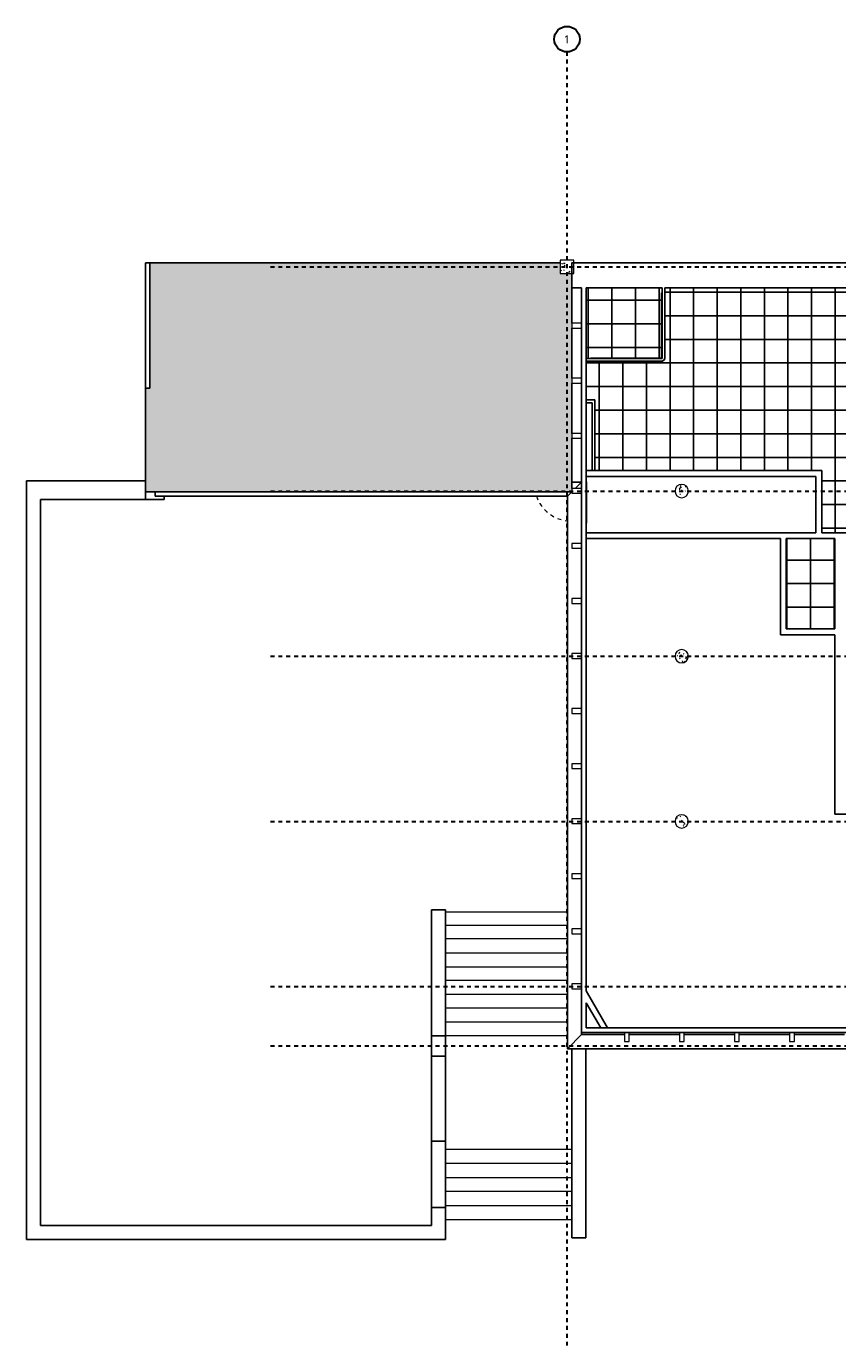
# Model space of a CAD drawing. Header units: metres. Extents: x -27.7 to 32.8, y -37.3 to -3.8.
# Tile 1 of 10: x -27.7 to -7.1, y -37.3 to -3.8. Entities that reach past the tile are written whole.
import ezdxf

# ---------------------------------------------------------------- set-up
doc = ezdxf.new("R2010")
doc.units = ezdxf.units.M
doc.linetypes.add('Ligne de quadrillage', pattern=[0.022225, 0.0127, -0.003175, 0.003175, -0.003175])
doc.linetypes.add('Tiret', pattern=[0.0025, 0.00125, -0.00125])
for name, color, linetype, lineweight in [('A-CLNG', 250, 'Continuous', 25), ('A-CLNG-PATT', 250, 'Continuous', 25), ('A-DOOR', 250, 'Continuous', 25), ('A-FLOR', 250, 'Continuous', 25), ('A-GLAZ-CWMG', 250, 'Continuous', 18), ('A-ROOF', 250, 'Continuous', 25), ('A-ROOF-PATT', 250, 'Continuous', 25), ('A-WALL', 250, 'Continuous', 25), ('I-WALL', 250, 'Continuous', 25), ('S-COLS', 250, 'Continuous', 18), ('S-GRID', 250, 'Continuous', 30), ('S-GRID-IDEN', 250, 'Continuous', 30), ('S-STRS', 250, 'Continuous', 18)]:
    doc.layers.add(name, color=color, linetype=linetype, lineweight=lineweight)
doc.styles.add('Trebuchet MS_1', font='trebuc.ttf', dxfattribs={"height": 0.2})
pattern_1 = [(50, (0, 0), (0.3647987, -0.031967), [0.038, -0.419]), (355, (0, 0), (-0.070921, 0.382637), [0.03, -0.335]), (100.451, (0.03, -0.003), (0.294358, 0.3502047), [0.032, -0.356]), (46.184, (0, 0.102), (0.542072, -0.083569), [0.057, -0.629]), (96.636, (0.045, 0.095), (0.474956, 0.495204), [0.049, -0.534]), (351.184, (0, 0.102), (0.47449, 0.495128), [0.046, -0.503]), (21, (0.051, 0.076), (0.3035623, -0.204817), [0.038, -0.419]), (326, (0.051, 0.076), (0.1234774, 0.369045), [0.03, -0.335]), (71.451, (0.076, 0.059), (0.427234, 0.1635883), [0.032, -0.356]), (37.5, (0, 0), (0.0065432, 0.16888217), [0.017, -0.314, 0.017, -0.324, -0.337]), (37.5, (0, 0), (0.0065432, 0.16888217), [-0.672, 0.017, -0.32]), (7.5, (0, 0), (0.1340145, 0.2002052), [0.017, -0.177, 0.017, -0.307, -0.128]), (7.5, (0, 0), (0.1340145, 0.2002052), [-0.518, 0.017, -0.112]), (327.5, (-0.113, 0), (0.27126974, -0.0115642), [0.017, -0.11, 0.017, -0.379, -0.526]), (327.5, (-0.113, 0), (0.27126974, -0.0115642), [-0.523, 0.017, -0.509]), (317.5, (-0.164, 0), (0.2964495, 0.0511634), [0.017, -0.148, 0.017, -0.246, -0.373]), (317.5, (-0.164, 0), (0.2964495, 0.0511634), [-0.428, 0.017, -0.357])]

# ---------------------------------------------------------------- blocks, each defined once
blk = doc.blocks.new('Meneau rectangulaire - 50x50 PVC BLANC-609715-Demi-niveau')
at = {"layer": 'A-GLAZ-CWMG'}
for p, q in [((-12.459, -12.23), (-11.553, -12.23)), ((-11.553, -12.23), (-11.553, -12.245))]:
    blk.add_line(p, q, dxfattribs=at)
blk = doc.blocks.new('Meneau rectangulaire - 50x50 PVC BLANC-416809-Demi-niveau')
at = {"layer": 'A-GLAZ-CWMG'}
for p, q in [((-13.358, -12.245), (-13.358, -12.23)), ((-13.358, -12.23), (-12.459, -12.23))]:
    blk.add_line(p, q, dxfattribs=at)
blk = doc.blocks.new('Meneau rectangulaire - 50x50 PVC BLANC-416893-Demi-niveau')
at = {"layer": 'A-GLAZ-CWMG'}
for p, q in [((-11.559, -10.573), (-11.544, -10.573)), ((-11.559, -11.622), (-11.559, -10.573))]:
    blk.add_line(p, q, dxfattribs=at)
blk = doc.blocks.new('Meneau rectangulaire - 50x50 PVC BLANC-609713-Demi-niveau')
at = {"layer": 'A-GLAZ-CWMG'}
for p, q in [((-11.559, -12.236), (-11.559, -11.622)), ((-11.544, -12.236), (-11.559, -12.236))]:
    blk.add_line(p, q, dxfattribs=at)
blk = doc.blocks.new('Int_ Simple - Ext 0_95X2_04-418816-Demi-niveau')
at = {"layer": 'A-DOOR'}
for p, q in [((-0.56, -0.19), (-0.56, -0.185)), ((0.49, -0.19), (-0.56, -0.19)), ((0.49, -0.185), (0.49, -0.19))]:
    blk.add_line(p, q, dxfattribs=at)
at = {"layer": 'A-DOOR', "linetype": 'Tiret', "lineweight": 18}
blk.add_arc((0.44, 0.185), 0.95, 109.3655, 173.3766, dxfattribs=at)
blk = doc.blocks.new('Poteau béton - Arrondi - 340-V4-Demi-niveau')
at = {"layer": 'S-COLS'}
h = blk.add_hatch(dxfattribs=at)
h.set_pattern_fill('FP_9', color=256, style=0, pattern_type=2)
h.set_pattern_definition([(50, (11.046, 19.816), (0.3647987, -0.031967), [0.038, -0.419]), (355, (11.046, 19.816), (-0.070921, 0.382637), [0.03, -0.335]), (100.451, (11.076, 19.813), (0.294358, 0.3502047), [0.032, -0.356]), (46.184, (11.046, 19.918), (0.542072, -0.083569), [0.057, -0.629]), (96.636, (11.091, 19.911), (0.474956, 0.495204), [0.049, -0.534]), (351.184, (11.046, 19.918), (0.47449, 0.495128), [0.046, -0.503]), (21, (11.097, 19.892), (0.3035623, -0.204817), [0.038, -0.419]), (326, (11.097, 19.892), (0.1234774, 0.369045), [0.03, -0.335]), (71.451, (11.122, 19.875), (0.427234, 0.1635883), [0.032, -0.356]), (37.5, (11.046, 19.816), (0.0065432, 0.1688822), [0.017, -0.314, 0.017, -0.324, -0.337]), (37.5, (11.046, 19.816), (0.0065432, 0.1688822), [-0.672, 0.017, -0.32]), (7.5, (11.046, 19.816), (0.1340145, 0.2002052), [0.017, -0.177, 0.017, -0.307, -0.128]), (7.5, (11.046, 19.816), (0.1340145, 0.2002052), [-0.518, 0.017, -0.112]), (327.5, (10.933, 19.816), (0.2712697, -0.0115642), [0.017, -0.11, 0.017, -0.379, -0.526]), (327.5, (10.933, 19.816), (0.2712697, -0.0115642), [-0.523, 0.017, -0.509]), (317.5, (10.882, 19.816), (0.2964495, 0.0511634), [0.017, -0.148, 0.017, -0.246, -0.373]), (317.5, (10.882, 19.816), (0.2964495, 0.0511634), [-0.428, 0.017, -0.357])])
h.paths.add_polyline_path([(0, -0.17), (0.044, -0.164), (0.085, -0.147), (0.12, -0.12), (0.147, -0.085), (0.164, -0.044), (0.17, 0), (0.164, 0.044), (0.147, 0.085), (0.12, 0.12), (0.085, 0.147), (0.044, 0.164), (0, 0.17), (-0.044, 0.164), (-0.085, 0.147), (-0.12, 0.12), (-0.147, 0.085), (-0.164, 0.044), (-0.17, 0), (-0.164, -0.044), (-0.147, -0.085), (-0.12, -0.12), (-0.085, -0.147), (-0.044, -0.164)])
for start, end in [(360, 180), (180, 360)]:
    blk.add_arc((0, 0), 0.17, start, end, dxfattribs=at)
blk = doc.blocks.new('sol 3 - sol 3-654132-Demi-niveau')
at = {"layer": 'A-FLOR'}
for p, q in [((-13.845, -15.387), (-13.595, -15.387)), ((-13.595, -15.387), (-13.758, -15.55)), ((-24.439, -15.747), (-24.439, -15.637)), ((-13.955, -15.747), (-24.439, -15.747)), ((-13.845, -15.637), (-13.955, -15.747)), ((-13.955, -29.798), (-13.955, -15.747)), ((-13.955, -29.798), (-13.595, -29.438)), ((-13.595, -29.388), (-13.595, -29.438)), ((-13.595, -29.438), (-12.503, -29.438)), ((-11.103, -29.438), (-12.38, -29.438)), ((-9.703, -29.438), (-10.98, -29.438)), ((-8.303, -29.438), (-9.58, -29.438)), ((-6.903, -29.438), (-8.18, -29.438)), ((-5.503, -29.438), (-6.78, -29.438)), ((-5.245, -29.438), (-5.38, -29.438)), ((2.78, -29.798), (-13.955, -29.798))]:
    blk.add_line(p, q, dxfattribs=at)
blk = doc.blocks.new('Quadrillage - Extrémité de la ligne de quadrillage - Cercle-4360-Demi-niveau')
at = {"layer": 'S-GRID-IDEN'}
blk.add_circle((0, 0), 0.0065, dxfattribs=at)

msp = doc.modelspace()

# ---------------------------------------------------------------- hatches: boundary and pattern name
at = {"layer": 'A-CLNG-PATT'}
h = msp.add_hatch(dxfattribs=at)
h.set_pattern_fill('FP_14', color=256, style=0, pattern_type=2)
h.set_pattern_definition([(0, (-9.544, -13.56), (0, 0.6), []), (90, (-9.544, -13.56), (-0.6, 4e-17), [])])
h.paths.add_polyline_path([(-5.712, -16.675), (-5.712, -15.395), (-5.612, -15.395), (-5.612, -10.446), (-11.474, -10.446), (-11.474, -12.236), (-11.477, -12.257), (-11.479, -12.263), (-11.48, -12.266), (-11.482, -12.269), (-11.485, -12.276), (-11.497, -12.292), (-11.513, -12.305), (-11.52, -12.307), (-11.523, -12.309), (-11.526, -12.31), (-11.533, -12.312), (-11.553, -12.315), (-13.475, -12.315), (-13.475, -13.3), (-13.254, -13.3), (-13.254, -15.097), (-7.485, -15.097), (-7.485, -16.675), (-5.79, -16.675)])
h = msp.add_hatch(dxfattribs=at)
h.set_pattern_fill('FP_15', color=256, style=0, pattern_type=2)
h.set_pattern_definition([(270, (-13.423, -11.963), (0.6, 4e-17), []), (0, (-13.423, -11.963), (0, 0.6), [])])
h.paths.add_polyline_path([(-11.553, -12.245), (-11.547, -12.243), (-11.544, -12.236), (-11.553, -12.236), (-11.553, -12.243)])
h.paths.add_polyline_path([(-13.358, -12.245), (-13.358, -12.23), (-11.559, -12.23), (-11.559, -10.573), (-11.544, -10.573), (-11.544, -10.446), (-13.475, -10.446), (-13.475, -12.245)])
h = msp.add_hatch(dxfattribs=at)
h.set_pattern_fill('FP_19', color=256, style=0, pattern_type=2)
h.set_pattern_definition([(270, (-7.77, -17.972), (0.6, 4e-17), []), (0, (-7.77, -17.972), (0, 0.6), [])])
h.paths.add_polyline_path([(-7.154, -19.12), (-7.154, -16.825), (-8.385, -16.825), (-8.385, -19.12), (-7.485, -19.12)])
at = {"layer": 'A-ROOF-PATT', "lineweight": 18}
h = msp.add_hatch(dxfattribs=at)
h.set_pattern_fill('FP_11', color=256, style=0, pattern_type=2)
h.set_pattern_definition([(0, (0, 0), (0.203, 0.051), [0.002, -0.151, 0.002, -0.151, -0.813]), (0, (0, 0), (0.203, 0.051), [-0.305, 0.002, -0.303, 0.002, -0.151, -0.356]), (0, (0, 0), (0.203, 0.051), [-0.762, 0.002, -0.1, 0.002, -0.252]), (120, (0.076, 0.025), (-0.1456673, 0.15030316), [0.002, -0.151, 0.002, -0.151, -0.813]), (120, (0.076, 0.025), (-0.1456673, 0.15030316), [-0.305, 0.002, -0.303, 0.002, -0.151, -0.356]), (120, (0.076, 0.025), (-0.1456673, 0.15030316), [-0.762, 0.002, -0.1, 0.002, -0.252]), (240, (0.102, 0.127), (-0.0573327, -0.20130316), [0.002, -0.151, 0.002, -0.151, -0.813]), (240, (0.102, 0.127), (-0.0573327, -0.20130316), [-0.305, 0.002, -0.303, 0.002, -0.151, -0.356]), (240, (0.102, 0.127), (-0.0573327, -0.20130316), [-0.762, 0.002, -0.1, 0.002, -0.252])])
h.paths.add_polyline_path([(-13.845, -15.637), (-13.845, -10.085), (-14.134, -10.085), (-14.134, -9.816), (-24.581, -9.816), (-24.581, -13), (-24.692, -13), (-24.692, -15.637), (-14.108, -15.637)])
at = {"layer": 'S-COLS'}
h = msp.add_hatch(dxfattribs=at)
h.set_pattern_fill('FP_1', color=256, style=0, pattern_type=2)
h.set_pattern_definition(pattern_1)
h.paths.add_polyline_path([(-14.134, -10.085), (-13.794, -10.085), (-13.794, -9.745), (-14.134, -9.745)])
h = msp.add_hatch(dxfattribs=at)
h.set_pattern_fill('FP_1', color=256, style=0, pattern_type=2)
h.set_pattern_definition(pattern_1)
h.paths.add_polyline_path([(-11.046, -15.786), (-11.002, -15.78), (-10.961, -15.763), (-10.926, -15.736), (-10.899, -15.701), (-10.882, -15.66), (-10.876, -15.616), (-10.882, -15.572), (-10.899, -15.531), (-10.926, -15.496), (-10.961, -15.469), (-11.002, -15.452), (-11.046, -15.446), (-11.09, -15.452), (-11.131, -15.469), (-11.166, -15.496), (-11.193, -15.531), (-11.21, -15.572), (-11.216, -15.616), (-11.21, -15.66), (-11.193, -15.701), (-11.166, -15.736), (-11.131, -15.763), (-11.09, -15.78)])
h = msp.add_hatch(dxfattribs=at)
h.set_pattern_fill('FP_1', color=256, style=0, pattern_type=2)
h.set_pattern_definition(pattern_1)
h.paths.add_polyline_path([(-11.046, -24.186), (-11.002, -24.18), (-10.961, -24.163), (-10.926, -24.136), (-10.899, -24.101), (-10.882, -24.06), (-10.876, -24.016), (-10.882, -23.972), (-10.899, -23.931), (-10.926, -23.896), (-10.961, -23.869), (-11.002, -23.852), (-11.046, -23.846), (-11.09, -23.852), (-11.131, -23.869), (-11.166, -23.896), (-11.193, -23.931), (-11.21, -23.972), (-11.216, -24.016), (-11.21, -24.06), (-11.193, -24.101), (-11.166, -24.136), (-11.131, -24.163), (-11.09, -24.18)])

# ---------------------------------------------------------------- linework, layer by layer
at = {"layer": 'A-CLNG'}
for p, q in [((-13.475, -13.3), (-13.254, -13.3)), ((-13.254, -13.3), (-13.254, -15.097))]:
    msp.add_line(p, q, dxfattribs=at)
for start, end in [(270, 290.0287), (294.9713, 335.0287), (339.9713, 0)]:
    msp.add_arc((-11.553, -12.236), 0.079, start, end, dxfattribs=at)
at = {"layer": 'A-ROOF'}
for p, q in [((-14.134, -9.816), (-24.581, -9.816)), ((-24.581, -9.816), (-24.581, -13)), ((-13.845, -11.35), (-13.845, -10.446)), ((-13.845, -12.75), (-13.845, -11.473)), ((-24.581, -13), (-24.692, -13)), ((-24.692, -13), (-24.692, -15.637)), ((-13.845, -14.15), (-13.845, -12.873)), ((-13.845, -15.55), (-13.845, -14.273)), ((-24.692, -15.637), (-13.845, -15.637))]:
    msp.add_line(p, q, dxfattribs=at)
at = {"layer": 'A-WALL'}
for p, q in [((-24.692, -9.816), (-24.581, -9.816)), ((-24.692, -13), (-24.692, -9.816)), ((-5.504, -9.816), (-13.845, -9.816)), ((-13.845, -9.816), (-13.845, -10.446)), ((-13.845, -10.446), (-13.595, -10.446)), ((-13.595, -10.446), (-13.595, -29.388)), ((-13.475, -10.446), (-11.544, -10.446)), ((-13.475, -28.328), (-13.475, -10.446)), ((-11.474, -10.446), (-5.6, -10.446)), ((-27.719, -15.354), (-24.692, -15.354)), ((-27.719, -34.649), (-27.719, -15.354)), ((-24.692, -15.834), (-24.692, -15.637)), ((-24.212, -15.747), (-24.212, -15.834)), ((-24.212, -15.834), (-27.359, -15.834)), ((-27.359, -15.834), (-27.359, -34.289)), ((-17.415, -34.289), (-17.415, -26.262)), ((-17.415, -26.262), (-17.055, -26.262)), ((-17.055, -26.262), (-17.055, -34.649)), ((-13.475, -29.268), (-13.475, -28.628)), ((-17.415, -29.466), (-17.055, -29.466)), ((-13.595, -29.388), (-5.245, -29.388)), ((-5.495, -29.268), (-13.475, -29.268)), ((-13.845, -34.608), (-13.845, -29.798)), ((-13.485, -29.798), (-13.485, -34.608)), ((-17.415, -29.989), (-17.055, -29.989)), ((-17.415, -32.145), (-17.055, -32.145)), ((-17.055, -33.831), (-17.415, -33.831)), ((-27.359, -34.289), (-17.415, -34.289)), ((-17.055, -34.649), (-27.719, -34.649)), ((-13.485, -34.608), (-13.845, -34.608))]:
    msp.add_line(p, q, dxfattribs=at)
at = {"layer": 'I-WALL'}
for p, q in [((-11.544, -10.446), (-11.544, -12.236)), ((-11.474, -12.236), (-11.474, -10.446)), ((-11.553, -12.245), (-13.475, -12.245)), ((-13.475, -12.315), (-11.553, -12.315)), ((-13.324, -13.37), (-13.475, -13.37)), ((-13.324, -15.097), (-13.324, -13.37)), ((-7.485, -15.097), (-13.475, -15.097)), ((-13.475, -15.247), (-7.635, -15.247)), ((-7.635, -15.247), (-7.635, -16.675)), ((-7.485, -16.675), (-7.485, -15.097)), ((-7.635, -16.675), (-13.475, -16.675)), ((-5.712, -16.675), (-7.485, -16.675)), ((-13.475, -16.825), (-8.535, -16.825)), ((-8.535, -16.825), (-8.535, -19.27)), ((-8.385, -16.825), (-7.154, -16.825)), ((-8.385, -19.12), (-8.385, -16.825)), ((-7.154, -16.825), (-7.154, -19.12)), ((-7.154, -19.12), (-8.385, -19.12)), ((-8.535, -19.27), (-7.154, -19.27)), ((-7.154, -19.27), (-7.154, -23.835)), ((-7.154, -23.835), (-5.762, -23.835)), ((-12.932, -29.268), (-13.475, -28.328)), ((-13.475, -28.628), (-13.106, -29.268))]:
    msp.add_line(p, q, dxfattribs=at)
for radius in [0.009, 0.079]:
    msp.add_arc((-11.553, -12.236), radius, 270, 0, dxfattribs=at)
at = {"layer": 'S-COLS'}
for p, q in [((-13.794, -9.745), (-14.134, -9.745)), ((-14.134, -9.745), (-14.134, -10.085)), ((-13.794, -10.085), (-13.794, -9.745)), ((-14.134, -10.085), (-13.794, -10.085)), ((-13.595, -11.35), (-13.845, -11.35)), ((-13.845, -11.35), (-13.845, -11.473)), ((-13.595, -11.473), (-13.595, -11.35)), ((-13.845, -11.473), (-13.595, -11.473)), ((-13.595, -12.75), (-13.845, -12.75)), ((-13.845, -12.75), (-13.845, -12.873)), ((-13.845, -12.873), (-13.595, -12.873)), ((-13.595, -12.873), (-13.595, -12.75)), ((-13.595, -14.15), (-13.845, -14.15)), ((-13.845, -14.15), (-13.845, -14.273)), ((-13.845, -14.273), (-13.595, -14.273)), ((-13.595, -14.273), (-13.595, -14.15)), ((-13.595, -15.55), (-13.845, -15.55)), ((-13.845, -15.55), (-13.845, -15.673)), ((-13.845, -15.673), (-13.595, -15.673)), ((-13.595, -15.673), (-13.595, -15.55)), ((-13.595, -16.95), (-13.845, -16.95)), ((-13.845, -16.95), (-13.845, -17.073)), ((-13.845, -17.073), (-13.595, -17.073)), ((-13.595, -17.073), (-13.595, -16.95)), ((-13.595, -18.35), (-13.845, -18.35)), ((-13.845, -18.35), (-13.845, -18.473)), ((-13.595, -18.473), (-13.595, -18.35)), ((-13.845, -18.473), (-13.595, -18.473)), ((-13.595, -19.75), (-13.845, -19.75)), ((-13.845, -19.75), (-13.845, -19.873)), ((-13.595, -19.873), (-13.595, -19.75)), ((-13.845, -19.873), (-13.595, -19.873)), ((-13.595, -21.15), (-13.845, -21.15)), ((-13.845, -21.15), (-13.845, -21.273)), ((-13.845, -21.273), (-13.595, -21.273)), ((-13.595, -21.273), (-13.595, -21.15)), ((-13.595, -22.55), (-13.845, -22.55)), ((-13.845, -22.55), (-13.845, -22.673)), ((-13.845, -22.673), (-13.595, -22.673)), ((-13.595, -22.673), (-13.595, -22.55)), ((-13.595, -23.95), (-13.845, -23.95)), ((-13.845, -23.95), (-13.845, -24.073)), ((-13.845, -24.073), (-13.595, -24.073)), ((-13.595, -24.073), (-13.595, -23.95)), ((-13.595, -25.35), (-13.845, -25.35)), ((-13.845, -25.35), (-13.845, -25.473)), ((-13.845, -25.473), (-13.595, -25.473)), ((-13.595, -25.473), (-13.595, -25.35)), ((-13.595, -26.75), (-13.845, -26.75)), ((-13.845, -26.75), (-13.845, -26.873)), ((-13.595, -26.873), (-13.595, -26.75)), ((-13.845, -26.873), (-13.595, -26.873)), ((-13.595, -28.15), (-13.845, -28.15)), ((-13.845, -28.15), (-13.845, -28.273)), ((-13.595, -28.273), (-13.595, -28.15)), ((-13.845, -28.273), (-13.595, -28.273)), ((-12.38, -29.388), (-12.503, -29.388)), ((-12.503, -29.388), (-12.503, -29.613)), ((-12.38, -29.613), (-12.38, -29.388)), ((-10.98, -29.388), (-11.103, -29.388)), ((-11.103, -29.388), (-11.103, -29.613)), ((-10.98, -29.613), (-10.98, -29.388)), ((-9.58, -29.388), (-9.703, -29.388)), ((-9.703, -29.388), (-9.703, -29.613)), ((-9.58, -29.613), (-9.58, -29.388)), ((-8.18, -29.388), (-8.303, -29.388)), ((-8.303, -29.388), (-8.303, -29.613)), ((-8.18, -29.613), (-8.18, -29.388)), ((-12.503, -29.613), (-12.38, -29.613)), ((-11.103, -29.613), (-10.98, -29.613)), ((-9.703, -29.613), (-9.58, -29.613)), ((-8.303, -29.613), (-8.18, -29.613))]:
    msp.add_line(p, q, dxfattribs=at)
for centre, start, end in [((-11.046, -15.616), 0, 180), ((-11.046, -15.616), 180, 360), ((-11.046, -24.016), 0, 180), ((-11.046, -24.016), 180, 0)]:
    msp.add_arc(centre, 0.17, start, end, dxfattribs=at)
at = {"layer": 'S-GRID', "linetype": 'Ligne de quadrillage'}
for p, q in [((-13.964, -37.347), (-13.964, -4.451)), ((-21.508, -9.915), (32.124, -9.915)), ((-21.508, -15.616), (32.124, -15.616)), ((-21.508, -19.816), (32.124, -19.816)), ((-21.508, -24.016), (32.124, -24.016)), ((-21.508, -28.216), (32.124, -28.216)), ((-21.508, -29.724), (32.124, -29.724))]:
    msp.add_line(p, q, dxfattribs=at)
at = {"layer": 'S-STRS'}
for p, q in [((-13.955, -26.323), (-17.055, -26.323)), ((-13.955, -26.667), (-17.055, -26.667)), ((-13.955, -27.007), (-17.055, -27.007)), ((-13.955, -27.366), (-17.055, -27.366)), ((-13.955, -27.721), (-17.055, -27.721)), ((-13.955, -28.062), (-17.055, -28.062)), ((-13.955, -28.416), (-17.055, -28.416)), ((-13.955, -28.767), (-17.055, -28.767)), ((-13.955, -29.119), (-17.055, -29.119)), ((-13.955, -29.473), (-17.055, -29.473)), ((-17.055, -29.989), (-17.055, -32.145)), ((-13.845, -32.362), (-17.055, -32.362)), ((-13.845, -32.715), (-17.055, -32.715)), ((-13.845, -33.078), (-17.055, -33.078)), ((-13.845, -33.431), (-17.055, -33.431)), ((-13.845, -33.79), (-17.055, -33.79)), ((-13.845, -34.15), (-17.055, -34.15))]:
    msp.add_line(p, q, dxfattribs=at)
at = {"layer": 'S-STRS', "linetype": 'Tiret'}
for p, q in [((-13.955, -26.323), (-17.055, -26.323)), ((-13.955, -26.667), (-17.055, -26.667)), ((-13.955, -27.007), (-17.055, -27.007)), ((-13.955, -27.366), (-17.055, -27.366)), ((-13.955, -27.721), (-17.055, -27.721)), ((-13.955, -28.062), (-17.055, -28.062)), ((-13.955, -28.416), (-17.055, -28.416)), ((-13.955, -28.767), (-17.055, -28.767)), ((-13.955, -29.119), (-17.055, -29.119)), ((-13.955, -29.473), (-17.055, -29.473)), ((-13.845, -32.362), (-17.055, -32.362)), ((-13.845, -32.715), (-17.055, -32.715)), ((-13.845, -33.078), (-17.055, -33.078)), ((-13.845, -33.431), (-17.055, -33.431)), ((-13.845, -33.79), (-17.055, -33.79))]:
    msp.add_line(p, q, dxfattribs=at)

# ---------------------------------------------------------------- block references
at = {"layer": 'A-DOOR', "rotation": 89.99999999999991}
msp.add_blockref('Int_ Simple - Ext 0_95X2_04-418816-Demi-niveau', (-13.66, -15.873), dxfattribs=at)
at = {"layer": 'A-FLOR'}
msp.add_blockref('sol 3 - sol 3-654132-Demi-niveau', (0, 0), dxfattribs=at)
at = {"layer": 'A-GLAZ-CWMG'}
for name in ['Meneau rectangulaire - 50x50 PVC BLANC-416893-Demi-niveau', 'Meneau rectangulaire - 50x50 PVC BLANC-609713-Demi-niveau', 'Meneau rectangulaire - 50x50 PVC BLANC-416809-Demi-niveau', 'Meneau rectangulaire - 50x50 PVC BLANC-609715-Demi-niveau']:
    msp.add_blockref(name, (0, 0), dxfattribs=at)
at = {"layer": 'S-COLS'}
msp.add_blockref('Poteau béton - Arrondi - 340-V4-Demi-niveau', (-11.046, -19.816), dxfattribs=at)
at = {"layer": 'S-GRID-IDEN', "xscale": 49.99999999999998, "yscale": 49.99999999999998, "zscale": 49.99999999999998}
msp.add_blockref('Quadrillage - Extrémité de la ligne de quadrillage - Cercle-4360-Demi-niveau', (-13.964, -4.126), dxfattribs=at)

# ---------------------------------------------------------------- texts
at = {"layer": 'S-GRID-IDEN', "insert": (-14.04, -4.028), "char_height": 0.2, "width": 0.18038, "attachment_point": 1, "style": 'Trebuchet MS_1'}
msp.add_mtext('1', dxfattribs=at)

doc.saveas('drawing.dxf')
